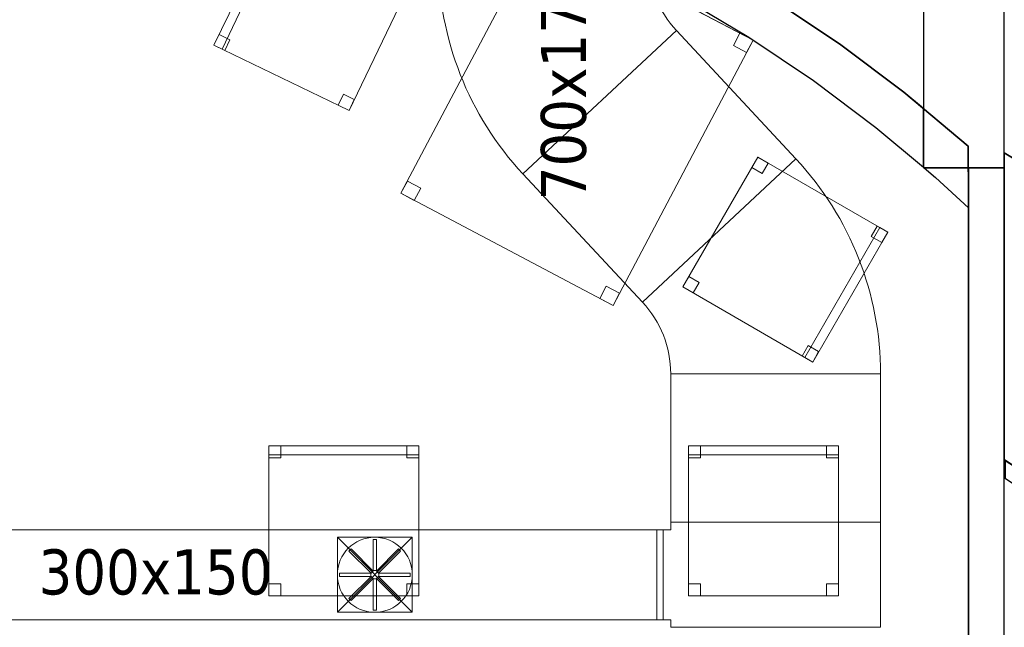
# Model space of a CAD drawing. Header units: metres. Extents: x 391.1 to 427.5, y 12.7 to 28.4.
# Tile 46 of 139: x 406.5 to 409.7, y 20.7 to 22.7. Entities that reach past the tile are written whole.
import ezdxf

# ---------------------------------------------------------------- set-up
doc = ezdxf.new("R2010")
doc.units = ezdxf.units.M
doc.layers.add('01_SUELOS', color=7, linetype='Continuous', lineweight=25, true_color=0x007f00)
for name, color, linetype, lineweight in [('02_MOBILIARIO', 7, 'Continuous', 18), ('A-DETL-____-MBND', 7, 'Continuous', 18), ('A-DETL-GENF-OTLN', 7, 'Continuous', 18), ('A-WALL-____-MCUT', 7, 'Continuous', 25), ('A-WALL-____-OTLN', 7, 'Continuous', 25), ('M-HVAC-DUCT-IDEN', 7, 'Continuous', 30), ('M-HVAC-DUCT-OTLN', 7, 'Continuous', 18)]:
    doc.layers.add(name, color=color, linetype=linetype, lineweight=lineweight)
doc.styles.add('Tahoma_2', font='tahoma.ttf', dxfattribs={"height": 0.15})

# ---------------------------------------------------------------- blocks, each defined once
blk = doc.blocks.new('Family - Cadira d_Oficina_P1-154553-04_CLI_AIRE_P1')
at = {"layer": 'A-DETL-____-MBND', "color": 253, "true_color": 0xaaaaaa}
for p, q in [((0, 0.2502), (0.2502, 0.6831)), ((0.2502, 0.6831), (0, 0.2502)), ((0.2302, 0.6485), (0.2502, 0.6831)), ((0.2502, 0.6831), (0.2302, 0.6485)), ((0.2502, 0.6831), (0.2848, 0.6631)), ((0.2848, 0.6631), (0.2502, 0.6831)), ((0.2502, 0.6831), (0.6831, 0.4329)), ((0.6831, 0.4329), (0.2502, 0.6831)), ((0.2848, 0.6631), (0.2648, 0.6285)), ((0.2648, 0.6285), (0.2848, 0.6631)), ((0.2648, 0.6285), (0.2302, 0.6485)), ((0.2302, 0.6485), (0.2648, 0.6285)), ((0.4069, 0.015), (0.6571, 0.4479)), ((0.6571, 0.4479), (0.4069, 0.015)), ((0.6831, 0.4329), (0.4329, 0)), ((0.4329, 0), (0.6831, 0.4329)), ((0.6831, 0.4329), (0.4329, 0)), ((0.4329, 0), (0.6831, 0.4329)), ((0.6285, 0.4183), (0.6485, 0.4529)), ((0.6485, 0.4529), (0.6285, 0.4183)), ((0.6485, 0.4529), (0.6831, 0.4329)), ((0.6831, 0.4329), (0.6485, 0.4529)), ((0.6571, 0.4479), (0.6831, 0.4329)), ((0.6831, 0.4329), (0.6571, 0.4479)), ((0.6831, 0.4329), (0.6631, 0.3983)), ((0.6631, 0.3983), (0.6831, 0.4329)), ((0.6631, 0.3983), (0.6285, 0.4183)), ((0.6285, 0.4183), (0.6631, 0.3983)), ((0, 0.2502), (0.02, 0.2848)), ((0.02, 0.2848), (0, 0.2502)), ((0.02, 0.2848), (0.0546, 0.2648)), ((0.0546, 0.2648), (0.02, 0.2848)), ((0.0546, 0.2648), (0.0346, 0.2302)), ((0.0346, 0.2302), (0.0546, 0.2648)), ((0.0346, 0.2302), (0, 0.2502)), ((0, 0.2502), (0.0346, 0.2302)), ((0.4329, 0), (0, 0.2502)), ((0, 0.2502), (0.4329, 0)), ((0.3983, 0.02), (0.4183, 0.0546)), ((0.4183, 0.0546), (0.3983, 0.02)), ((0.4183, 0.0546), (0.4529, 0.0346)), ((0.4529, 0.0346), (0.4183, 0.0546)), ((0.4529, 0.0346), (0.4329, 0)), ((0.4329, 0), (0.4529, 0.0346)), ((0.4329, 0), (0.3983, 0.02)), ((0.3983, 0.02), (0.4329, 0)), ((0.4329, 0), (0.4069, 0.015)), ((0.4069, 0.015), (0.4329, 0))]:
    blk.add_line(p, q, dxfattribs=at)
blk = doc.blocks.new('Family - Cadira d_Oficina_P1-154594-04_CLI_AIRE_P1')
at = {"layer": 'A-DETL-____-MBND', "color": 253, "true_color": 0xaaaaaa}
for p, q in [((0, 0.47), (0, 0.5)), ((0, 0.5), (0.5, 0.5)), ((0.5, 0.5), (0, 0.5)), ((0, 0.5), (0, 0.47)), ((0, 0), (0, 0.5)), ((0, 0.5), (0.5, 0.5)), ((0.5, 0.5), (0, 0.5)), ((0, 0.5), (0, 0)), ((0, 0.46), (0, 0.5)), ((0, 0.5), (0.04, 0.5)), ((0.04, 0.5), (0, 0.5)), ((0, 0.5), (0, 0.46)), ((0.04, 0.5), (0.04, 0.46)), ((0.04, 0.46), (0.04, 0.5)), ((0.46, 0.46), (0.46, 0.5)), ((0.46, 0.5), (0.5, 0.5)), ((0.5, 0.5), (0.46, 0.5)), ((0.46, 0.5), (0.46, 0.46)), ((0.5, 0.5), (0.5, 0.47)), ((0.5, 0.47), (0.5, 0.5)), ((0.5, 0.5), (0.5, 0)), ((0.5, 0), (0.5, 0.5)), ((0.5, 0.5), (0.5, 0.46)), ((0.5, 0.46), (0.5, 0.5)), ((0.5, 0.47), (0, 0.47)), ((0, 0.47), (0.5, 0.47)), ((0.04, 0.46), (0, 0.46)), ((0, 0.46), (0.04, 0.46)), ((0.5, 0.46), (0.46, 0.46)), ((0.46, 0.46), (0.5, 0.46)), ((0, 0), (0, 0.04)), ((0, 0.04), (0.04, 0.04)), ((0.04, 0.04), (0, 0.04)), ((0, 0.04), (0, 0)), ((0.04, 0.04), (0.04, 0)), ((0.04, 0), (0.04, 0.04)), ((0.46, 0), (0.46, 0.04)), ((0.46, 0.04), (0.5, 0.04)), ((0.5, 0.04), (0.46, 0.04)), ((0.46, 0.04), (0.46, 0)), ((0.5, 0.04), (0.5, 0)), ((0.5, 0), (0.5, 0.04)), ((0.5, 0), (0, 0)), ((0, 0), (0.5, 0)), ((0.04, 0), (0, 0)), ((0, 0), (0.04, 0)), ((0.5, 0), (0.46, 0)), ((0.46, 0), (0.5, 0))]:
    blk.add_line(p, q, dxfattribs=at)
blk = doc.blocks.new('Family - Envans P1-154643-04_CLI_AIRE_P1')
at = {"layer": 'A-WALL-____-MCUT', "color": 253, "true_color": 0xaaaaaa}
for p, q in [((1.5254, 4.8792), (1.498, 4.887)), ((1.498, 4.887), (1.498, 4.7301)), ((1.7786, 4.7927), (1.5254, 4.8792)), ((1.271, 4.8076), (1.268, 4.7964)), ((1.268, 4.7964), (1.4806, 4.736)), ((1.4806, 4.736), (1.271, 4.8076)), ((2.027, 4.6931), (1.7786, 4.7927)), ((1.498, 4.7301), (1.7264, 4.652)), ((2.2699, 4.5805), (2.027, 4.6931)), ((1.7264, 4.652), (1.9675, 4.5553)), ((2.5065, 4.4555), (2.2699, 4.5805)), ((1.9675, 4.5553), (2.2032, 4.4461)), ((2.2032, 4.4461), (2.4329, 4.3247)), ((2.7362, 4.3182), (2.5065, 4.4555)), ((2.4329, 4.3247), (2.6559, 4.1914)), ((2.9585, 4.1691), (2.7362, 4.3182)), ((2.6559, 4.1914), (2.8716, 4.0467)), ((3.1726, 4.0085), (2.9585, 4.1691)), ((2.8716, 4.0467), (3.0795, 3.8909)), ((3.238, 3.9539), (3.1726, 4.0085)), ((3.238, 3.7585), (3.238, 3.9539)), ((3.0795, 3.8909), (3.238, 3.7585)), ((3.2403, 3.7566), (3.2789, 3.7244)), ((3.388, 3.7566), (3.2403, 3.7566)), ((3.388, 3.6231), (3.388, 3.7566)), ((3.2789, 3.7244), (3.388, 3.6231))]:
    blk.add_line(p, q, dxfattribs=at)
at = {"layer": 'A-WALL-____-OTLN', "color": 253, "true_color": 0xaaaaaa}
for p, q in [((1.498, 4.887), (1.498, 4.7301)), ((1.5254, 4.8792), (1.498, 4.887)), ((1.7786, 4.7927), (1.5254, 4.8792)), ((1.271, 4.8076), (1.268, 4.7964)), ((1.268, 4.7964), (1.4806, 4.736)), ((1.4806, 4.736), (1.271, 4.8076)), ((2.027, 4.6931), (1.7786, 4.7927)), ((1.498, 4.7301), (1.7264, 4.652)), ((2.2699, 4.5805), (2.027, 4.6931)), ((1.7264, 4.652), (1.9675, 4.5553)), ((2.5065, 4.4555), (2.2699, 4.5805)), ((1.9675, 4.5553), (2.2032, 4.4461)), ((2.2032, 4.4461), (2.4329, 4.3247)), ((2.7362, 4.3182), (2.5065, 4.4555)), ((2.4329, 4.3247), (2.6559, 4.1914)), ((2.9585, 4.1691), (2.7362, 4.3182)), ((2.6559, 4.1914), (2.8716, 4.0467)), ((3.1726, 4.0085), (2.9585, 4.1691)), ((2.8716, 4.0467), (3.0795, 3.8909)), ((3.238, 3.9539), (3.1726, 4.0085)), ((3.238, 3.7585), (3.238, 3.9539)), ((3.0795, 3.8909), (3.238, 3.7585)), ((3.2403, 3.7566), (3.2789, 3.7244)), ((3.388, 3.7566), (3.2403, 3.7566)), ((3.388, 3.6231), (3.388, 3.7566)), ((3.2789, 3.7244), (3.388, 3.6231))]:
    blk.add_line(p, q, dxfattribs=at)
blk = doc.blocks.new('Family - Mampara P1-154651-04_CLI_AIRE_P1')
at = {"layer": 'A-WALL-____-MCUT', "color": 253, "true_color": 0xaaaaaa}
for p, q in [((-0.0334, 0.05), (0, 0)), ((0.7484, 0.05), (-0.0334, 0.05)), ((0.7658, 0), (0.7484, 0.05)), ((0, 0), (0.7658, 0))]:
    blk.add_line(p, q, dxfattribs=at)
at = {"layer": 'A-WALL-____-OTLN', "color": 253, "true_color": 0xaaaaaa}
for p, q in [((-0.0334, 0.05), (0, 0)), ((0.7484, 0.05), (-0.0334, 0.05)), ((0.7658, 0), (0.7484, 0.05)), ((0, 0), (0.7658, 0))]:
    blk.add_line(p, q, dxfattribs=at)
at = {"layer": 'A-WALL-____-OTLN', "color": 253, "lineweight": 18, "true_color": 0xaaaaaa}
blk.add_line((0, 0), (0.7658, 0), dxfattribs=at)
blk = doc.blocks.new('Family - Envans P1-154785-04_CLI_AIRE_P1')
at = {"layer": 'A-WALL-____-MCUT', "color": 253, "true_color": 0xaaaaaa}
for p, q in [((4.1002, 0.12), (0, 0.12)), ((4.1002, 0), (4.1002, 0.12)), ((0, 0), (4.1002, 0))]:
    blk.add_line(p, q, dxfattribs=at)
at = {"layer": 'A-WALL-____-OTLN', "color": 253, "true_color": 0xaaaaaa}
for p, q in [((4.1002, 0.12), (0, 0.12)), ((4.1002, 0), (4.1002, 0.12)), ((0, 0), (4.1002, 0))]:
    blk.add_line(p, q, dxfattribs=at)
at = {"layer": 'A-WALL-____-OTLN', "color": 253, "lineweight": 18, "true_color": 0xaaaaaa}
blk.add_line((0, 0), (4.1002, 0), dxfattribs=at)
blk = doc.blocks.new('Family - Cadira d_Oficina_P1-155020-04_CLI_AIRE_P1')
at = {"layer": 'A-DETL-____-MBND', "color": 253, "true_color": 0xaaaaaa}
for p, q in [((0, 0.2168), (0.2168, 0.6673)), ((0.2168, 0.6673), (0, 0.2168)), ((0, 0.2168), (0.2168, 0.6673)), ((0.2168, 0.6673), (0, 0.2168)), ((0.1994, 0.6313), (0.2168, 0.6673)), ((0.2168, 0.6673), (0.1994, 0.6313)), ((0.2168, 0.6673), (0.6673, 0.4506)), ((0.6673, 0.4506), (0.2168, 0.6673)), ((0.2168, 0.6673), (0.2528, 0.65)), ((0.2528, 0.65), (0.2168, 0.6673)), ((0.2168, 0.6673), (0.2438, 0.6543)), ((0.2438, 0.6543), (0.2168, 0.6673)), ((0.2438, 0.6543), (0.027, 0.2038)), ((0.027, 0.2038), (0.2438, 0.6543)), ((0.2355, 0.614), (0.1994, 0.6313)), ((0.1994, 0.6313), (0.2355, 0.614)), ((0.2528, 0.65), (0.2355, 0.614)), ((0.2355, 0.614), (0.2528, 0.65)), ((0.614, 0.4319), (0.6313, 0.4679)), ((0.6313, 0.4679), (0.614, 0.4319)), ((0.6313, 0.4679), (0.6673, 0.4506)), ((0.6673, 0.4506), (0.6313, 0.4679)), ((0.6673, 0.4506), (0.4506, 0)), ((0.4506, 0), (0.6673, 0.4506)), ((0.65, 0.4145), (0.614, 0.4319)), ((0.614, 0.4319), (0.65, 0.4145)), ((0.6673, 0.4506), (0.65, 0.4145)), ((0.65, 0.4145), (0.6673, 0.4506)), ((0, 0.2168), (0.0173, 0.2528)), ((0.0173, 0.2528), (0, 0.2168)), ((0.0173, 0.2528), (0.0534, 0.2355)), ((0.0534, 0.2355), (0.0173, 0.2528)), ((0.0534, 0.2355), (0.036, 0.1994)), ((0.036, 0.1994), (0.0534, 0.2355)), ((0.036, 0.1994), (0, 0.2168)), ((0, 0.2168), (0.036, 0.1994)), ((0.4506, 0), (0, 0.2168)), ((0, 0.2168), (0.4506, 0)), ((0.027, 0.2038), (0, 0.2168)), ((0, 0.2168), (0.027, 0.2038)), ((0.4145, 0.0173), (0.4319, 0.0534)), ((0.4319, 0.0534), (0.4145, 0.0173)), ((0.4319, 0.0534), (0.4679, 0.036)), ((0.4679, 0.036), (0.4319, 0.0534)), ((0.4679, 0.036), (0.4506, 0)), ((0.4506, 0), (0.4679, 0.036)), ((0.4506, 0), (0.4145, 0.0173)), ((0.4145, 0.0173), (0.4506, 0))]:
    blk.add_line(p, q, dxfattribs=at)
blk = doc.blocks.new('Family - Cadira d_Oficina_P1-155024-04_CLI_AIRE_P1')
at = {"layer": 'A-DETL-____-MBND', "color": 253, "true_color": 0xaaaaaa}
for p, q in [((0, 0.46), (0, 0.5)), ((0, 0.5), (0.04, 0.5)), ((0.04, 0.5), (0, 0.5)), ((0, 0.5), (0, 0.46)), ((0, 0), (0, 0.5)), ((0, 0.5), (0.5, 0.5)), ((0.5, 0.5), (0, 0.5)), ((0, 0.5), (0, 0)), ((0, 0.47), (0, 0.5)), ((0, 0.5), (0.5, 0.5)), ((0.5, 0.5), (0, 0.5)), ((0, 0.5), (0, 0.47)), ((0.04, 0.5), (0.04, 0.46)), ((0.04, 0.46), (0.04, 0.5)), ((0.46, 0.46), (0.46, 0.5)), ((0.46, 0.5), (0.5, 0.5)), ((0.5, 0.5), (0.46, 0.5)), ((0.46, 0.5), (0.46, 0.46)), ((0.5, 0.5), (0.5, 0)), ((0.5, 0), (0.5, 0.5)), ((0.5, 0.5), (0.5, 0.47)), ((0.5, 0.47), (0.5, 0.5)), ((0.5, 0.5), (0.5, 0.46)), ((0.5, 0.46), (0.5, 0.5)), ((0.5, 0.47), (0, 0.47)), ((0, 0.47), (0.5, 0.47)), ((0.04, 0.46), (0, 0.46)), ((0, 0.46), (0.04, 0.46)), ((0.5, 0.46), (0.46, 0.46)), ((0.46, 0.46), (0.5, 0.46)), ((0, 0), (0, 0.04)), ((0, 0.04), (0.04, 0.04)), ((0.04, 0.04), (0, 0.04)), ((0, 0.04), (0, 0)), ((0.04, 0.04), (0.04, 0)), ((0.04, 0), (0.04, 0.04)), ((0.46, 0), (0.46, 0.04)), ((0.46, 0.04), (0.5, 0.04)), ((0.5, 0.04), (0.46, 0.04)), ((0.46, 0.04), (0.46, 0)), ((0.5, 0.04), (0.5, 0)), ((0.5, 0), (0.5, 0.04)), ((0.5, 0), (0, 0)), ((0, 0), (0.5, 0)), ((0.04, 0), (0, 0)), ((0, 0), (0.04, 0)), ((0.5, 0), (0.46, 0)), ((0.46, 0), (0.5, 0))]:
    blk.add_line(p, q, dxfattribs=at)
blk = doc.blocks.new('Family - LONDR55-XX_ZZ-ARQ-CAA-M3D-Londres55-155045-04_CLI_AIRE_P1')
at = {"layer": '01_SUELOS', "color": 9, "true_color": 0xaad4aa}
for p, q in [((10.9003, 9.5015), (10.678, 9.6506)), ((10.678, 9.6506), (10.9003, 9.5015)), ((11.1144, 9.341), (10.9003, 9.5015)), ((10.9003, 9.5015), (11.1144, 9.341)), ((11.3294, 9.1605), (11.1144, 9.341)), ((11.1144, 9.341), (11.3294, 9.1605)), ((11.3298, 8.989), (11.3294, 9.1605)), ((11.3294, 9.1605), (11.3298, 8.989)), ((11.3298, 4.9888), (11.3298, 8.989)), ((11.3298, 8.989), (11.3298, 4.9888))]:
    blk.add_line(p, q, dxfattribs=at)
blk = doc.blocks.new('Family - Taula 100X80_P1-155131-04_CLI_AIRE_P1')
at = {"layer": 'A-DETL-____-MBND', "color": 253, "true_color": 0xaaaaaa}
for p, q in [((0, 0.3739), (0.4673, 1.258)), ((0.4673, 1.258), (0, 0.3739)), ((0.4456, 1.2169), (0.4673, 1.258)), ((0.4673, 1.258), (0.4456, 1.2169)), ((0.4673, 1.258), (0.5115, 1.2346)), ((0.5115, 1.2346), (0.4673, 1.258)), ((0.4673, 1.258), (1.1747, 0.8841)), ((1.1747, 0.8841), (0.4673, 1.258)), ((0.4898, 1.1936), (0.4456, 1.2169)), ((0.4456, 1.2169), (0.4898, 1.1936)), ((0.5115, 1.2346), (0.4898, 1.1936)), ((0.4898, 1.1936), (0.5115, 1.2346)), ((1.1087, 0.8664), (1.1304, 0.9075)), ((1.1304, 0.9075), (1.1087, 0.8664)), ((1.1304, 0.9075), (1.1747, 0.8841)), ((1.1747, 0.8841), (1.1304, 0.9075)), ((1.1747, 0.8841), (0.7073, 0)), ((0.7073, 0), (1.1747, 0.8841)), ((1.153, 0.843), (1.1087, 0.8664)), ((1.1087, 0.8664), (1.153, 0.843)), ((1.1747, 0.8841), (1.153, 0.843)), ((1.153, 0.843), (1.1747, 0.8841)), ((0, 0.3739), (0.0217, 0.4149)), ((0.0217, 0.4149), (0, 0.3739)), ((0.0217, 0.4149), (0.0659, 0.3916)), ((0.0659, 0.3916), (0.0217, 0.4149)), ((0.0442, 0.3505), (0, 0.3739)), ((0, 0.3739), (0.0442, 0.3505)), ((0.7073, 0), (0, 0.3739)), ((0, 0.3739), (0.7073, 0)), ((0.0659, 0.3916), (0.0442, 0.3505)), ((0.0442, 0.3505), (0.0659, 0.3916)), ((0.6631, 0.0234), (0.6848, 0.0644)), ((0.6848, 0.0644), (0.6631, 0.0234)), ((0.6848, 0.0644), (0.729, 0.041)), ((0.729, 0.041), (0.6848, 0.0644)), ((0.729, 0.041), (0.7073, 0)), ((0.7073, 0), (0.729, 0.041)), ((0.7073, 0), (0.6631, 0.0234)), ((0.6631, 0.0234), (0.7073, 0))]:
    blk.add_line(p, q, dxfattribs=at)
blk = doc.blocks.new('Family - Paviment P1-155152-04_CLI_AIRE_P1')
at = {"layer": '01_SUELOS', "color": 9, "true_color": 0xaad4aa}
for p, q in [((0, 1.4587), (0, 0.4356)), ((0, 0.4356), (0, 1.4587)), ((0.3232, 1.2595), (0, 1.4587)), ((0, 1.4587), (0.3232, 1.2595)), ((0, 0.4356), (0.6526, 0)), ((0.6526, 0), (0, 0.4356))]:
    blk.add_line(p, q, dxfattribs=at)
blk = doc.blocks.new('Family - Envans P1-155168-04_CLI_AIRE_P1')
at = {"layer": 'A-WALL-____-MCUT', "color": 253, "true_color": 0xaaaaaa}
for p, q in [((1.9498, 0.27), (0, 0.27)), ((0, 0.27), (0, 0)), ((1.9498, 0), (1.9498, 0.27)), ((0, 0), (1.9498, 0))]:
    blk.add_line(p, q, dxfattribs=at)
at = {"layer": 'A-WALL-____-OTLN', "color": 253, "true_color": 0xaaaaaa}
for p, q in [((1.9498, 0.27), (0, 0.27)), ((0, 0.27), (0, 0)), ((1.9498, 0), (1.9498, 0.27)), ((0, 0), (1.9498, 0))]:
    blk.add_line(p, q, dxfattribs=at)
at = {"layer": 'A-WALL-____-OTLN', "color": 253, "lineweight": 18, "true_color": 0xaaaaaa}
blk.add_line((0, 0), (1.9498, 0), dxfattribs=at)
blk = doc.blocks.new('LONDR55-XX_ZZ-ARQ-CAA-M3D-Londres55_ifc-1-04_CLI_AIRE_P1')
at = {"layer": '01_SUELOS', "color": 253, "lineweight": 18, "true_color": 0xaaaaaa}
for name, p in [('Family - LONDR55-XX_ZZ-ARQ-CAA-M3D-Londres55-155045-04_CLI_AIRE_P1', (398.2972, 13.1206)), ('Family - Paviment P1-155152-04_CLI_AIRE_P1', (409.747, 20.8008))]:
    blk.add_blockref(name, p, dxfattribs=at)
at = {"layer": '02_MOBILIARIO', "color": 253, "lineweight": 18, "true_color": 0xaaaaaa}
for name, p in [('Family - Cadira d_Oficina_P1-155020-04_CLI_AIRE_P1', (407.1108, 22.4009)), ('Family - Taula 100X80_P1-155131-04_CLI_AIRE_P1', (407.7346, 21.7504)), ('Family - Cadira d_Oficina_P1-154553-04_CLI_AIRE_P1', (408.6749, 21.5621)), ('Family - Cadira d_Oficina_P1-154594-04_CLI_AIRE_P1', (407.2939, 20.7827)), ('Family - Cadira d_Oficina_P1-155024-04_CLI_AIRE_P1', (408.6939, 20.7827))]:
    blk.add_blockref(name, p, dxfattribs=at)
at = {"layer": 'A-WALL-____-OTLN', "color": 253, "lineweight": 18, "true_color": 0xaaaaaa}
for name, p, rotation in [('Family - Envans P1-155168-04_CLI_AIRE_P1', (409.747, 22.2096), 90), ('Family - Envans P1-154785-04_CLI_AIRE_P1', (409.747, 18.1095), 90), ('Family - Mampara P1-154651-04_CLI_AIRE_P1', (409.7494, 21.1746), 326.2778025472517)]:
    blk.add_blockref(name, p, dxfattribs=dict(at, rotation=rotation))
blk.add_blockref('Family - Envans P1-154643-04_CLI_AIRE_P1', (406.239, 18.4531), dxfattribs=at)
blk = doc.blocks.new('M_Codo rectangular - Radio - 1 W-455319-04_CLI_AIRE_P1')
at = {"layer": 'M-HVAC-DUCT-OTLN', "color": 143, "true_color": 0x32aad1}
for p, q in [((-0.037, 0.444), (0.4404, -0.0679)), ((0.4404, -0.0679), (-0.037, 0.444)), ((-0.2757, 0.35), (-0.2757, -0.35)), ((-0.2757, -0.35), (-0.2757, 0.35))]:
    blk.add_line(p, q, dxfattribs=at)
for radius in [0.35, 0.35, 1.05, 1.05]:
    blk.add_arc((-0.2757, 0.7), radius, 270, 313, dxfattribs=at)
blk = doc.blocks.new('M_Te rectangular - Estándar-455442-04_CLI_AIRE_P1')
at = {"layer": 'M-HVAC-DUCT-OTLN', "color": 143, "true_color": 0x32aad1}
for p, q in [((-0.175, 0.35), (-0.175, -0.35)), ((-0.175, -0.35), (-0.175, 0.35)), ((-0.175, 0.35), (0.175, 0.35)), ((0.175, 0.35), (-0.175, 0.35)), ((0.175, -0.35), (0.175, 0.35)), ((0.175, 0.35), (0.175, -0.35)), ((-0.15, -0.35), (-0.175, -0.35)), ((-0.15, -0.35), (-0.175, -0.35)), ((-0.15, -0.35), (-0.15, -0.375)), ((-0.15, -0.375), (-0.15, -0.35)), ((0.15, -0.35), (0.15, -0.375)), ((0.175, -0.35), (0.15, -0.35)), ((0.175, -0.35), (0.15, -0.35)), ((0.15, -0.375), (0.15, -0.35)), ((-0.15, -0.375), (0.15, -0.375)), ((0.15, -0.375), (-0.15, -0.375))]:
    blk.add_line(p, q, dxfattribs=at)
blk = doc.blocks.new('M_Transición rectangular - Ángulo - 60 grados-455444-04_CLI_AIRE_P1')
at = {"layer": 'M-HVAC-DUCT-OTLN', "color": 143, "true_color": 0x32aad1}
for p, q in [((0, 0.15), (0, -0.15)), ((0, 0.15), (0.0217, 0.15)), ((0, 0.15), (0.0217, 0.15)), ((0, -0.15), (0, 0.15)), ((0.0217, -0.15), (0.0217, 0.15)), ((0.0217, 0.15), (0.0217, -0.15)), ((0, -0.15), (0.0217, -0.15)), ((0.0217, -0.15), (0, -0.15))]:
    blk.add_line(p, q, dxfattribs=at)
blk = doc.blocks.new('ZYR_03_06_08_01 Difusor Rotacional Circular Impulsió NO PLENUM - DC02-354801-04_CLI_AIRE_P1')
at = {"layer": 'A-DETL-GENF-OTLN', "color": 143, "true_color": 0x32aad1}
for p, q in [((-0.0052, 0.1179), (0.0052, 0.1179)), ((-0.0052, 0.0138), (-0.0052, 0.1179)), ((0.0052, 0.1179), (0.0052, 0.0138)), ((-0.0862, 0.0788), (-0.0788, 0.0862)), ((-0.0125, 0.0052), (-0.0862, 0.0788)), ((-0.0788, 0.0862), (-0.0052, 0.0125)), ((0.0052, 0.0125), (0.0788, 0.0862)), ((0.0862, 0.0788), (0.0125, 0.0052)), ((0.0788, 0.0862), (0.0862, 0.0788)), ((-0.1179, 0.0052), (-0.0138, 0.0052)), ((-0.1179, -0.0052), (-0.1179, 0.0052)), ((-0.0138, 0.0052), (-0.0138, -0.0052)), ((-0.0052, 0.0125), (-0.0125, 0.0052)), ((0.0052, 0.0138), (-0.0052, 0.0138)), ((0.0125, 0.0052), (0.0052, 0.0125)), ((0.0138, 0.0052), (0.1179, 0.0052)), ((0.0138, -0.0052), (0.0138, 0.0052)), ((0.1179, 0.0052), (0.1179, -0.0052)), ((-0.0138, -0.0052), (-0.1179, -0.0052)), ((-0.0862, -0.0788), (-0.0125, -0.0052)), ((-0.0052, -0.0125), (-0.0788, -0.0862)), ((-0.0125, -0.0052), (-0.0052, -0.0125)), ((-0.0052, -0.0138), (0.0052, -0.0138)), ((-0.0052, -0.1179), (-0.0052, -0.0138)), ((0.0052, -0.0125), (0.0125, -0.0052)), ((0.0788, -0.0862), (0.0052, -0.0125)), ((0.0052, -0.0138), (0.0052, -0.1179)), ((0.0125, -0.0052), (0.0862, -0.0788)), ((0.1179, -0.0052), (0.0138, -0.0052)), ((-0.0788, -0.0862), (-0.0862, -0.0788)), ((0.0862, -0.0788), (0.0788, -0.0862)), ((0.0052, -0.1179), (-0.0052, -0.1179))]:
    blk.add_line(p, q, dxfattribs=at)
blk.add_circle((0, 0), 0.125, dxfattribs=at)
blk = doc.blocks.new('M_Transición de rectangular a redondo - Ángulo - 60 grados-473491-04_CLI_AIRE_P1')
at = {"layer": 'M-HVAC-DUCT-OTLN', "color": 143, "true_color": 0x32aad1}
for p, q in [((400.6619, 18.223), (400.6619, 18.348)), ((400.6619, 18.348), (400.7869, 18.348)), ((400.6619, 18.348), (400.6619, 18.098)), ((400.9119, 18.348), (400.6619, 18.348)), ((400.7869, 18.348), (400.9119, 18.348)), ((400.9119, 18.348), (400.9119, 18.223)), ((400.9119, 18.098), (400.9119, 18.348)), ((400.6619, 18.098), (400.6619, 18.223)), ((400.9119, 18.223), (400.9119, 18.098)), ((400.7869, 18.098), (400.6619, 18.098)), ((400.6619, 18.098), (400.9119, 18.098)), ((400.9119, 18.098), (400.7869, 18.098))]:
    blk.add_line(p, q, dxfattribs=at)
for start, end in [(90, 180), (0, 90), (180, 270), (270, 0)]:
    blk.add_arc((400.7869, 18.223), 0.125, start, end, dxfattribs=at)
blk = doc.blocks.new('MEP_15_03 Injerto Conducte - Mínimo-473568-04_CLI_AIRE_P1')
at = {"layer": 'M-HVAC-DUCT-OTLN', "color": 143, "true_color": 0x32aad1}
for p, q in [((400.9119, 18.348), (400.6619, 18.348)), ((400.6619, 18.348), (400.6619, 18.098)), ((400.9119, 18.348), (400.6619, 18.348)), ((400.6619, 18.348), (400.6619, 18.098)), ((400.9119, 18.098), (400.9119, 18.348)), ((400.9119, 18.098), (400.9119, 18.348)), ((400.6619, 18.098), (400.9119, 18.098)), ((400.6619, 18.098), (400.9119, 18.098))]:
    blk.add_line(p, q, dxfattribs=at)

msp = doc.modelspace()

# ---------------------------------------------------------------- linework, layer by layer
at = {"layer": 'M-HVAC-DUCT-OTLN', "color": 143, "true_color": 0x32aad1}
for p, q in [((408.6534, 22.6665), (408.1415, 22.1891)), ((408.6534, 22.6665), (409.0521, 22.239)), ((409.0521, 22.239), (408.5402, 21.7616)), ((408.5402, 21.7616), (408.1415, 22.1891)), ((409.3342, 21.5229), (408.6342, 21.5229)), ((408.6342, 21.0279), (408.6342, 21.5229)), ((409.3342, 21.5229), (409.3342, 21.0279)), ((409.3342, 21.0279), (408.6342, 21.0279)), ((404.0374, 21.0029), (408.5876, 21.0029)), ((408.5876, 20.7029), (408.5876, 21.0029)), ((407.7724, 20.9779), (407.5224, 20.9779)), ((407.5224, 20.9779), (407.5224, 20.7279)), ((407.7724, 20.7279), (407.5224, 20.9779)), ((407.5224, 20.7279), (407.7724, 20.9779)), ((407.7724, 20.7279), (407.7724, 20.9779)), ((407.5224, 20.7279), (407.7724, 20.7279)), ((408.5876, 20.7029), (404.0374, 20.7029))]:
    msp.add_line(p, q, dxfattribs=at)

# ---------------------------------------------------------------- block references
at = {"lineweight": 5}
msp.add_blockref('LONDR55-XX_ZZ-ARQ-CAA-M3D-Londres55_ifc-1-04_CLI_AIRE_P1', (0, 0), dxfattribs=at)
at = {"layer": 'A-DETL-GENF-OTLN', "color": 143, "true_color": 0x32aad1}
msp.add_blockref('ZYR_03_06_08_01 Difusor Rotacional Circular Impulsió NO PLENUM - DC02-354801-04_CLI_AIRE_P1', (407.6474, 20.8529), dxfattribs=at)
at = {"layer": 'M-HVAC-DUCT-OTLN', "color": 143, "true_color": 0x32aad1}
for name, p, rotation in [('M_Codo rectangular - Radio - 1 W-455319-04_CLI_AIRE_P1', (408.2094, 22.6295), 270), ('M_Codo rectangular - Radio - 1 W-455319-04_CLI_AIRE_P1', (408.9842, 21.7986), 90), ('M_Te rectangular - Estándar-455442-04_CLI_AIRE_P1', (408.9842, 20.8529), 270), ('M_Transición rectangular - Ángulo - 60 grados-455444-04_CLI_AIRE_P1', (408.6092, 20.8529), 180)]:
    msp.add_blockref(name, p, dxfattribs=dict(at, rotation=rotation))
for name in ['M_Transición de rectangular a redondo - Ángulo - 60 grados-473491-04_CLI_AIRE_P1', 'MEP_15_03 Injerto Conducte - Mínimo-473568-04_CLI_AIRE_P1']:
    msp.add_blockref(name, (6.8605, 2.6299), dxfattribs=at)

# ---------------------------------------------------------------- texts
at = {"layer": 'M-HVAC-DUCT-IDEN', "insert": (408.2015, 22.1012), "char_height": 0.15, "width": 0.913924, "attachment_point": 1, "rotation": 90, "style": 'Tahoma_2'}
msp.add_mtext('700x175', dxfattribs=at)
at = {"layer": 'M-HVAC-DUCT-IDEN', "insert": (406.526, 20.9376), "char_height": 0.15, "width": 0.913924, "attachment_point": 1, "style": 'Tahoma_2'}
msp.add_mtext('300x150', dxfattribs=at)

doc.saveas('drawing.dxf')
